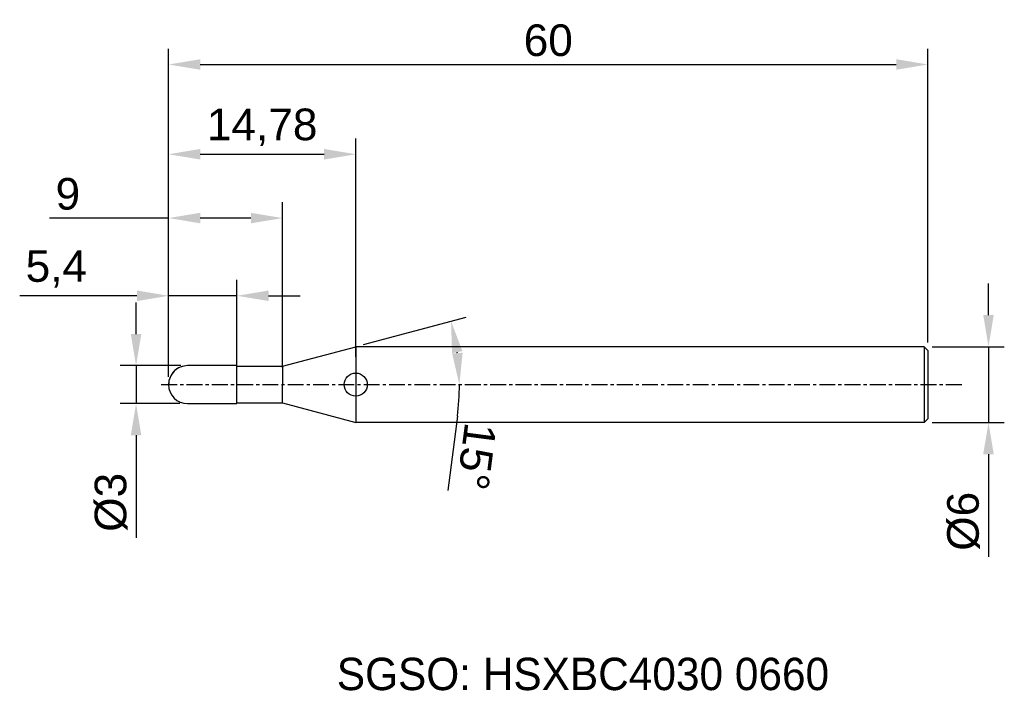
# Model space of a CAD drawing. Header units: millimetres. Extents: x 7882.1 to 7959.9, y 6079.1 to 6132.1.
import ezdxf
from ezdxf.enums import TextEntityAlignment as Align

# ---------------------------------------------------------------- set-up
doc = ezdxf.new("R2010")
doc.units = ezdxf.units.MM
doc.linetypes.add('CENTER', pattern=[2, 1.25, -0.25, 0.25, -0.25])
for name, color, linetype, lineweight in [('1', 4, 'Continuous', 25), ('SK1', 4, 'Continuous', 25), ('SK4', 2, 'Continuous', 25), ('SK6', 5, 'Continuous', 25)]:
    doc.layers.add(name, color=color, linetype=linetype, lineweight=lineweight)
doc.styles.add('MS PGothic', font='txt')
doc.styles.get("Standard").update_dxf_attribs({"font": 'arial.ttf'})
doc.dimstyles.new('ISO-25', dxfattribs={"dimtxt": 2.5, "dimasz": 2.5, "dimexe": 1.25, "dimexo": 0.625, "dimtad": 1, "dimtxsty": 'Standard', "dimcen": 2.5, "dimadec": 0, "dimazin": 0, "dimtfac": 1, "dimtmove": 0, "dimatfit": 3, "dimfxl": 1, "dimarcsym": 0})

# ---------------------------------------------------------------- blocks, each defined once
blk = doc.blocks.new('*D27')
at = {"color": 0, "linetype": 'ByBlock', "lineweight": -2, "transparency": 16777216}
for p, q in [((7958.697, 6108.788), (7958.697, 6111.288)), ((7954.237, 6106.288), (7959.947, 6106.288)), ((7958.697, 6106.288), (7958.697, 6100.288)), ((7954.237, 6100.288), (7959.947, 6100.288)), ((7958.697, 6097.788), (7958.697, 6089.681))]:
    blk.add_line(p, q, dxfattribs=at)
at = {"color": 0, "linetype": 'ByBlock', "transparency": 16777216}
for points in [[(7958.28, 6108.788), (7959.114, 6108.788), (7958.697, 6106.288)], [(7958.28, 6097.788), (7959.114, 6097.788), (7958.697, 6100.288)]]:
    blk.add_solid(points, dxfattribs=at)
at = {"layer": 'Defpoints', "color": 0, "linetype": 'ByBlock', "transparency": 16777216}
for p in [(7953.612, 6106.288), (7953.612, 6100.288), (7958.697, 6100.288)]:
    blk.add_point(p, dxfattribs=at)
at = {"color": 0, "linetype": 'ByBlock', "transparency": 16777216, "insert": (7956.726, 6092.485), "char_height": 2.5, "attachment_point": 5, "rotation": 90}
blk.add_mtext('{\\fArial|b0|i0|c134|p34;%%C}6', dxfattribs=at)
blk = doc.blocks.new('*D28')
at = {"color": 0, "linetype": 'ByBlock', "lineweight": -2, "transparency": 16777216}
for p, q in [((7891.34, 6107.288), (7891.34, 6109.788)), ((7894.876, 6104.788), (7890.09, 6104.788)), ((7891.34, 6104.788), (7891.34, 6101.788)), ((7894.787, 6101.788), (7890.09, 6101.788)), ((7891.34, 6099.288), (7891.34, 6091.179))]:
    blk.add_line(p, q, dxfattribs=at)
at = {"color": 0, "linetype": 'ByBlock', "transparency": 16777216}
for points in [[(7890.923, 6107.288), (7891.756, 6107.288), (7891.34, 6104.788)], [(7890.923, 6099.288), (7891.756, 6099.288), (7891.34, 6101.788)]]:
    blk.add_solid(points, dxfattribs=at)
at = {"layer": 'Defpoints', "color": 0, "linetype": 'ByBlock', "transparency": 16777216}
for p in [(7895.501, 6104.788), (7891.34, 6101.788), (7895.412, 6101.788)]:
    blk.add_point(p, dxfattribs=at)
at = {"color": 0, "linetype": 'ByBlock', "transparency": 16777216, "insert": (7889.368, 6093.984), "char_height": 2.5, "attachment_point": 5, "rotation": 90}
blk.add_mtext('{\\fArial|b0|i0|c134|p34;%%C}3', dxfattribs=at)
blk = doc.blocks.new('*D29')
at = {"color": 0, "linetype": 'ByBlock', "lineweight": -2, "transparency": 16777216}
for p, q in [((7893.912, 6103.913), (7893.912, 6111.563)), ((7899.312, 6104.476), (7899.312, 6111.563)), ((7891.412, 6110.313), (7882.145, 6110.313)), ((7899.312, 6110.313), (7893.912, 6110.313)), ((7901.812, 6110.313), (7904.312, 6110.313))]:
    blk.add_line(p, q, dxfattribs=at)
at = {"color": 0, "linetype": 'ByBlock', "transparency": 16777216}
for points in [[(7891.412, 6110.73), (7891.412, 6109.897), (7893.912, 6110.313)], [(7901.812, 6110.73), (7901.812, 6109.897), (7899.312, 6110.313)]]:
    blk.add_solid(points, dxfattribs=at)
at = {"layer": 'Defpoints', "color": 0, "linetype": 'ByBlock', "transparency": 16777216}
for p in [(7899.312, 6110.313), (7899.312, 6103.851), (7893.912, 6103.288)]:
    blk.add_point(p, dxfattribs=at)
at = {"color": 0, "linetype": 'ByBlock', "transparency": 16777216, "insert": (7885.041, 6112.435), "char_height": 2.5, "attachment_point": 5}
blk.add_mtext('5,4', dxfattribs=at)
blk = doc.blocks.new('*D30')
at = {"color": 0, "linetype": 'ByBlock', "lineweight": -2, "transparency": 16777216}
for p, q in [((7893.912, 6103.913), (7893.912, 6117.706)), ((7902.912, 6104.633), (7902.912, 6117.706)), ((7893.912, 6116.456), (7884.504, 6116.456)), ((7900.412, 6116.456), (7896.412, 6116.456))]:
    blk.add_line(p, q, dxfattribs=at)
at = {"color": 0, "linetype": 'ByBlock', "transparency": 16777216}
for points in [[(7896.412, 6116.873), (7896.412, 6116.04), (7893.912, 6116.456)], [(7900.412, 6116.873), (7900.412, 6116.04), (7902.912, 6116.456)]]:
    blk.add_solid(points, dxfattribs=at)
at = {"layer": 'Defpoints', "color": 0, "linetype": 'ByBlock', "transparency": 16777216}
for p in [(7902.912, 6116.456), (7902.912, 6104.008), (7893.912, 6103.288)]:
    blk.add_point(p, dxfattribs=at)
at = {"color": 0, "linetype": 'ByBlock', "transparency": 16777216, "insert": (7885.951, 6118.358), "char_height": 2.5, "attachment_point": 5}
blk.add_mtext('9', dxfattribs=at)
blk = doc.blocks.new('*D31')
at = {"color": 0, "linetype": 'ByBlock', "lineweight": -2, "transparency": 16777216}
for p, q in [((7893.912, 6103.913), (7893.912, 6122.751)), ((7908.696, 6105.485), (7908.696, 6122.751)), ((7896.412, 6121.501), (7906.196, 6121.501))]:
    blk.add_line(p, q, dxfattribs=at)
at = {"color": 0, "linetype": 'ByBlock', "transparency": 16777216}
for points in [[(7896.412, 6121.918), (7896.412, 6121.085), (7893.912, 6121.501)], [(7906.196, 6121.918), (7906.196, 6121.085), (7908.696, 6121.501)]]:
    blk.add_solid(points, dxfattribs=at)
at = {"layer": 'Defpoints', "color": 0, "linetype": 'ByBlock', "transparency": 16777216}
for p in [(7908.696, 6121.501), (7908.696, 6104.86), (7893.912, 6103.288)]:
    blk.add_point(p, dxfattribs=at)
at = {"color": 0, "linetype": 'ByBlock', "transparency": 16777216, "insert": (7901.304, 6123.629), "char_height": 2.5, "attachment_point": 5}
blk.add_mtext('14,78', dxfattribs=at)
blk = doc.blocks.new('*D32')
at = {"color": 0, "linetype": 'ByBlock', "lineweight": -2, "transparency": 16777216}
for p, q in [((7893.912, 6103.913), (7893.912, 6129.848)), ((7953.912, 6106.613), (7953.912, 6129.848)), ((7896.412, 6128.598), (7951.412, 6128.598))]:
    blk.add_line(p, q, dxfattribs=at)
at = {"color": 0, "linetype": 'ByBlock', "transparency": 16777216}
for points in [[(7896.412, 6129.014), (7896.412, 6128.181), (7893.912, 6128.598)], [(7951.412, 6129.014), (7951.412, 6128.181), (7953.912, 6128.598)]]:
    blk.add_solid(points, dxfattribs=at)
at = {"layer": 'Defpoints', "color": 0, "linetype": 'ByBlock', "transparency": 16777216}
for p in [(7953.912, 6128.598), (7953.912, 6105.988), (7893.912, 6103.288)]:
    blk.add_point(p, dxfattribs=at)
at = {"color": 0, "linetype": 'ByBlock', "transparency": 16777216, "insert": (7923.912, 6130.499), "char_height": 2.5, "attachment_point": 5}
blk.add_mtext('60', dxfattribs=at)
blk = doc.blocks.new('*D39')
at = {"color": 0, "linetype": 'ByBlock', "lineweight": -2, "transparency": 16777216}
for p, q in [((7909.3, 6106.45), (7917.436, 6108.63)), ((7916.728, 6100.793), (7915.967, 6094.923))]:
    blk.add_line(p, q, dxfattribs=at)
for start, end in [(7.39264, 7.60736), (352.60736, 360)]:
    blk.add_arc((7897.5, 6103.288), 19.389, start, end, dxfattribs=at)
at = {"color": 0, "linetype": 'ByBlock', "transparency": 16777216}
for points in [[(7916.31, 6105.773), (7917.127, 6105.937), (7916.229, 6108.307)], [(7917.144, 6105.81), (7916.313, 6105.756), (7916.89, 6103.288)]]:
    blk.add_solid(points, dxfattribs=at)
at = {"layer": 'Defpoints', "color": 0, "linetype": 'ByBlock', "transparency": 16777216}
for p in [(7908.696, 6106.288), (7916.595, 6106.655), (7902.912, 6104.738), (7893.331, 6103.288), (7956.718, 6103.288)]:
    blk.add_point(p, dxfattribs=at)
at = {"color": 0, "linetype": 'ByBlock', "transparency": 16777216, "insert": (7918.233, 6097.614), "char_height": 2.5, "attachment_point": 5, "rotation": 262.60736}
blk.add_mtext('15°', dxfattribs=at)

msp = doc.modelspace()

# ---------------------------------------------------------------- linework, layer by layer
at = {"color": 4, "linetype": 'ByBlock'}
for p, q in [((7902.912, 6104.738), (7908.696, 6106.288)), ((7908.696, 6106.288), (7908.696, 6100.288)), ((7899.312, 6104.788), (7895.412, 6104.788)), ((7899.312, 6101.788), (7899.312, 6104.788)), ((7899.312, 6104.738), (7902.912, 6104.738)), ((7902.912, 6104.738), (7902.912, 6103.288)), ((7902.912, 6101.838), (7902.912, 6103.288)), ((7899.312, 6101.838), (7902.912, 6101.838)), ((7902.912, 6101.838), (7908.696, 6100.288))]:
    msp.add_line(p, q, dxfattribs=at)
msp.add_arc((7895.412, 6103.288), 1.5, 90, 270, dxfattribs=at)
at = {"layer": '1', "color": 4, "linetype": 'Continuous'}
msp.add_circle((7908.696, 6103.288), 0.914, dxfattribs=at)
at = {"layer": 'SK1', "linetype": 'Continuous'}
for p, q in [((7953.612, 6106.288), (7908.696, 6106.288)), ((7953.612, 6106.288), (7953.912, 6105.988)), ((7953.612, 6106.288), (7953.612, 6100.288)), ((7953.912, 6105.988), (7953.912, 6100.588)), ((7953.912, 6100.588), (7953.612, 6100.288)), ((7953.612, 6100.288), (7908.696, 6100.288))]:
    msp.add_line(p, q, dxfattribs=at)
at = {"layer": 'SK1', "color": 4, "linetype": 'Continuous'}
msp.add_line((7895.412, 6101.788), (7899.312, 6101.788), dxfattribs=at)
msp.add_arc((7895.412, 6103.288), 1.5, 90, 180.00001, dxfattribs=at)
at = {"layer": 'SK4', "linetype": 'CENTER'}
msp.add_line((7893.331, 6103.288), (7956.718, 6103.288), dxfattribs=at)

# ---------------------------------------------------------------- texts
at = {"layer": 'SK6', "color": 5, "linetype": 'Continuous', "style": 'MS PGothic'}
msp.add_text('SGSO: HSXBC4030 0660', height=2.55961, dxfattribs=at).set_placement((7907.202, 6078.369), align=Align.BOTTOM_LEFT)

# ---------------------------------------------------------------- dimensions: what is measured, and where the dimension line sits
at = {"linetype": 'ByBlock'}
for base, p2, picture, middle in [((7953.912, 6128.598), (7953.912, 6105.988), '*D32', (7923.912, 6130.499)), ((7908.696, 6121.501), (7908.696, 6104.86), '*D31', (7901.304, 6123.629))]:
    dim = msp.add_linear_dim(base=base, p1=(7893.912, 6103.288), p2=p2, dimstyle='ISO-25', dxfattribs=at)
    dim.commit()
    dim.dimension.update_dxf_attribs({"geometry": picture, "text_midpoint": middle})
for base, p2, picture, middle in [((7902.912, 6116.456), (7902.912, 6104.008), '*D30', (7885.951, 6116.456)), ((7899.312, 6110.313), (7899.312, 6103.851), '*D29', (7885.041, 6110.313))]:
    dim = msp.add_linear_dim(base=base, p1=(7893.912, 6103.288), p2=p2, dimstyle='ISO-25', dxfattribs=at)
    dim.commit()
    dim.dimension.update_dxf_attribs({"geometry": picture, "text_midpoint": middle, "dimtype": 160})
dim = msp.add_linear_dim(base=(7958.697, 6100.288), p1=(7953.612, 6106.288), p2=(7953.612, 6100.288), angle=90, text='{\\fArial|b0|i0|c134|p34;%%C}<>', dimstyle='ISO-25', dxfattribs=at)
dim.commit()
dim.dimension.update_dxf_attribs({"geometry": '*D27', "text_midpoint": (7958.697, 6092.485), "dimtype": 160})
dim = msp.add_linear_dim(base=(7891.34, 6101.788), p1=(7895.501, 6104.788), p2=(7895.412, 6101.788), angle=90, text='{\\fArial|b0|i0|c134|p34;%%C}<>', dimstyle='ISO-25', dxfattribs=at)
dim.commit()
dim.dimension.update_dxf_attribs({"geometry": '*D28', "text_midpoint": (7889.368, 6093.984)})
dim = msp.add_angular_dim_2l(base=(7916.595, 6106.655), line1=((7893.331, 6103.288), (7956.718, 6103.288)), line2=((7902.912, 6104.738), (7908.696, 6106.288)), dimstyle='ISO-25', dxfattribs=at)
dim.commit()
dim.dimension.update_dxf_attribs({"geometry": '*D39', "text_midpoint": (7918.233, 6097.614)})

doc.saveas('drawing.dxf')
